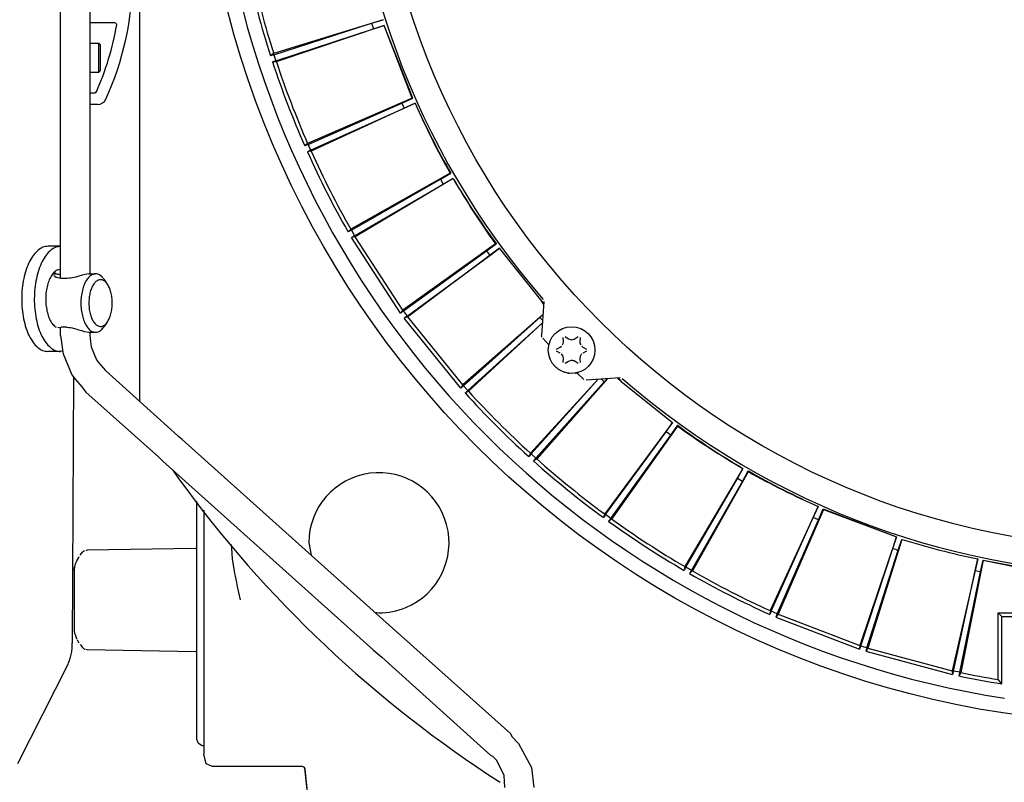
# Model space of a CAD drawing. Header units: millimetres. Extents: x -281 to 286, y -291 to 515.
# Tile 3 of 12: x -190 to -22, y -172 to -41. Entities that reach past the tile are written whole.
import ezdxf

# ---------------------------------------------------------------- set-up
doc = ezdxf.new("R2010")
doc.units = ezdxf.units.MM

msp = doc.modelspace()

# ---------------------------------------------------------------- linework, layer by layer
at = {"color": 7, "linetype": 'Continuous'}
for p, q in [((-169.64, 108.21), (-169.64, -106.32)), ((-183.15, -85.33), (-183.15, 87.31)), ((-178.15, 86.45), (-178.15, -84.55)), ((-173.85, -41.6), (-178.15, -41.6)), ((-127.95, -41.06), (-146.69, -46.87)), ((-127.95, -41.06), (-146.69, -46.87)), ((-146.63, -47.05), (-129.92, -41.68)), ((-146.63, -47.05), (-129.92, -41.68)), ((-127.75, -42.05), (-146.23, -48.27)), ((-127.75, -42.05), (-146.23, -48.27)), ((-129.92, -41.68), (-127.95, -41.06)), ((-129.92, -41.68), (-127.95, -41.06)), ((-129.92, -41.68), (-129.62, -42.61)), ((-129.92, -41.68), (-129.62, -42.61)), ((-129.62, -42.61), (-127.75, -42.05)), ((-129.62, -42.61), (-127.75, -42.05)), ((-122.84, -54.51), (-127.75, -42.05)), ((-122.97, -54.49), (-127.75, -42.05)), ((-122.84, -54.51), (-127.75, -42.05)), ((-122.97, -54.49), (-127.75, -42.05)), ((-146.29, -48.09), (-129.62, -42.61)), ((-146.29, -48.09), (-129.62, -42.61)), ((-178.15, -45.05), (-176.64, -45.05)), ((-176.64, -45.05), (-176.34, -45.38)), ((-176.64, -50.05), (-176.64, -45.05)), ((-176.34, -49.75), (-176.34, -45.38)), ((-146.69, -46.87), (-147.23, -47.23)), ((-146.69, -46.87), (-147.23, -47.23)), ((-146.63, -47.05), (-147.23, -47.23)), ((-146.63, -47.05), (-147.23, -47.23)), ((-146.63, -47.05), (-146.29, -48.09)), ((-146.63, -47.05), (-146.29, -48.09)), ((-146.29, -48.09), (-146.89, -48.29)), ((-146.29, -48.09), (-146.89, -48.29)), ((-146.23, -48.27), (-146.89, -48.29)), ((-146.23, -48.27), (-146.89, -48.29)), ((-178.15, -50.05), (-176.64, -50.05)), ((-176.64, -50.05), (-176.34, -49.75)), ((-178.15, -53.55), (-177.31, -53.55)), ((-176.79, -55.55), (-178.15, -55.55)), ((-122.97, -54.49), (-140.87, -62.24)), ((-122.97, -54.49), (-140.87, -62.24)), ((-140.79, -62.41), (-124.73, -55.32)), ((-140.79, -62.41), (-124.73, -55.32)), ((-122.46, -55.36), (-140.27, -63.58)), ((-122.46, -55.36), (-140.27, -63.58)), ((-124.73, -55.32), (-122.84, -54.51)), ((-124.73, -55.32), (-122.84, -54.51)), ((-124.73, -55.32), (-124.34, -56.21)), ((-124.73, -55.32), (-124.34, -56.21)), ((-124.34, -56.21), (-122.46, -55.36)), ((-124.34, -56.21), (-122.46, -55.36)), ((-122.84, -54.51), (-122.97, -54.49)), ((-122.84, -54.51), (-122.97, -54.49)), ((-140.35, -63.41), (-124.34, -56.21)), ((-140.35, -63.41), (-124.34, -56.21)), ((-140.87, -62.24), (-141.37, -62.66)), ((-140.87, -62.24), (-141.37, -62.66)), ((-140.79, -62.41), (-141.37, -62.66)), ((-140.79, -62.41), (-141.37, -62.66)), ((-140.35, -63.41), (-140.92, -63.67)), ((-140.35, -63.41), (-140.92, -63.67)), ((-140.27, -63.58), (-140.92, -63.67)), ((-140.27, -63.58), (-140.92, -63.67)), ((-140.79, -62.41), (-140.35, -63.41)), ((-140.79, -62.41), (-140.35, -63.41)), ((-116.49, -67.34), (-133.48, -76.91)), ((-116.49, -67.34), (-133.48, -76.91)), ((-118.15, -68.35), (-116.36, -67.34)), ((-118.15, -68.35), (-116.36, -67.34)), ((-116.36, -67.34), (-116.49, -67.34)), ((-116.36, -67.34), (-116.49, -67.34)), ((-133.38, -77.08), (-118.15, -68.35)), ((-133.38, -77.08), (-118.15, -68.35)), ((-115.95, -68.26), (-132.74, -78.19)), ((-115.95, -68.26), (-132.74, -78.19)), ((-118.15, -68.35), (-117.67, -69.2)), ((-118.15, -68.35), (-117.67, -69.2)), ((-117.67, -69.2), (-115.95, -68.26)), ((-117.67, -69.2), (-115.95, -68.26)), ((-132.84, -78.03), (-117.67, -69.2)), ((-132.84, -78.03), (-117.67, -69.2)), ((-133.48, -76.91), (-133.93, -77.38)), ((-133.48, -76.91), (-133.93, -77.38)), ((-133.38, -77.08), (-133.93, -77.38)), ((-133.38, -77.08), (-133.93, -77.38)), ((-133.38, -77.08), (-132.84, -78.03)), ((-133.38, -77.08), (-132.84, -78.03)), ((-132.84, -78.03), (-133.38, -78.34)), ((-132.84, -78.03), (-133.38, -78.34)), ((-132.74, -78.19), (-133.38, -78.34)), ((-132.74, -78.19), (-133.38, -78.34)), ((-124.99, -91.25), (-133.38, -78.34)), ((-124.99, -91.25), (-133.38, -78.34)), ((-124.59, -90.74), (-132.74, -78.19)), ((-124.59, -90.74), (-132.74, -78.19)), ((-183.12, -79.84), (-185.29, -79.83)), ((-108.7, -79.44), (-124.59, -90.74)), ((-108.7, -79.44), (-124.59, -90.74)), ((-124.48, -90.89), (-110.25, -80.62)), ((-124.48, -90.89), (-110.25, -80.62)), ((-108.02, -80.18), (-123.73, -91.93)), ((-108.02, -80.18), (-123.73, -91.93)), ((-110.25, -80.62), (-108.57, -79.43)), ((-110.25, -80.62), (-108.57, -79.43)), ((-109.67, -81.41), (-108.02, -80.18)), ((-109.67, -81.41), (-108.02, -80.18)), ((-108.57, -79.43), (-108.7, -79.44)), ((-108.57, -79.43), (-108.7, -79.44)), ((-100.97, -89.02), (-108.02, -80.18)), ((-100.97, -89.02), (-108.02, -80.18)), ((-100.97, -89.02), (-108.02, -80.18)), ((-100.97, -89.02), (-108.02, -80.18)), ((-123.84, -91.78), (-109.67, -81.41)), ((-123.84, -91.78), (-109.67, -81.41)), ((-183.5, -83.79), (-183.15, -83.85)), ((-184.46, -84.55), (-184.02, -84.55)), ((-184.17, -85), (-184.31, -84.86)), ((-184.22, -84.34), (-184.04, -84.55)), ((-183.89, -85.16), (-184.17, -85)), ((-184.02, -84.55), (-183.83, -84.56)), ((-183.1, -85.33), (-183.89, -85.16)), ((-183.83, -84.56), (-183.66, -84.59)), ((-183.66, -84.59), (-183.46, -84.63)), ((-183.46, -84.63), (-183.32, -84.67)), ((-183.32, -84.67), (-183.15, -84.72)), ((-182.03, -85.33), (-183.1, -85.33)), ((-181.65, -85.31), (-182.03, -85.33)), ((-181.38, -85.28), (-181.65, -85.31)), ((-181.12, -85.23), (-181.38, -85.28)), ((-180.56, -85.09), (-181.12, -85.23)), ((-180.23, -85), (-180.56, -85.09)), ((-179.48, -84.78), (-180.23, -85)), ((-178.93, -84.64), (-179.48, -84.78)), ((-178.31, -84.55), (-178.93, -84.64)), ((-178.31, -84.55), (-177.18, -84.55)), ((-175.74, -85.47), (-175.16, -86.29)), ((-100.46, -89.77), (-100.97, -89.02)), ((-100.45, -89.61), (-100.97, -89.02)), ((-100.46, -89.77), (-100.97, -89.02)), ((-100.45, -89.61), (-100.97, -89.02)), ((-100.43, -89.28), (-100.83, -95.11)), ((-124.59, -90.74), (-124.99, -91.25)), ((-124.59, -90.74), (-124.99, -91.25)), ((-124.48, -90.89), (-124.99, -91.25)), ((-124.48, -90.89), (-124.99, -91.25)), ((-123.84, -91.78), (-124.34, -92.15)), ((-123.84, -91.78), (-124.34, -92.15)), ((-123.73, -91.93), (-124.34, -92.15)), ((-123.73, -91.93), (-124.34, -92.15)), ((-114.66, -104.11), (-124.34, -92.15)), ((-114.66, -104.11), (-124.34, -92.15)), ((-114.31, -103.56), (-123.73, -91.93)), ((-114.31, -103.56), (-123.73, -91.93)), ((-100.58, -91.54), (-114.31, -103.56)), ((-100.58, -91.54), (-114.31, -103.56)), ((-114.18, -103.7), (-101.1, -92)), ((-114.18, -103.7), (-101.1, -92)), ((-101.1, -92), (-100.58, -91.54)), ((-101.1, -92), (-100.58, -91.54)), ((-101.1, -92), (-100.65, -92.5)), ((-101.1, -92), (-100.65, -92.5)), ((-183.15, -93.83), (-183.63, -93.75)), ((-183.15, -95.1), (-183.15, -93.69)), ((-182.1, -93.68), (-183.05, -93.68)), ((-182.1, -93.68), (-181.72, -93.71)), ((-181.72, -93.71), (-181.44, -93.74)), ((-181.44, -93.74), (-181.18, -93.79)), ((-181.18, -93.79), (-180.76, -93.9)), ((-180.76, -93.9), (-180.35, -94.02)), ((-180.35, -94.02), (-180.08, -94.11)), ((-180.08, -94.11), (-179.56, -94.27)), ((-179.56, -94.27), (-179.08, -94.41)), ((-175.24, -92.92), (-175.74, -93.63)), ((-113.45, -104.51), (-100.68, -92.93)), ((-113.45, -104.51), (-100.68, -92.93)), ((-100.68, -92.93), (-113.32, -104.65)), ((-100.68, -92.93), (-113.32, -104.65)), ((-183.15, -95.1), (-182.95, -96.62)), ((-179.08, -94.41), (-178.35, -94.55)), ((-178.35, -94.55), (-177.18, -94.55)), ((-178.15, -94.55), (-178.15, -95.1)), ((-178.15, -95.1), (-178.12, -95.55)), ((-178.12, -95.55), (-178.12, -95.68)), ((-178.12, -95.68), (-177.95, -97.06)), ((-100.76, -95.4), (-100.83, -95.11)), ((-100.63, -95.55), (-99.57, -96.68)), ((-97.09, -96.19), (-97.12, -95.45)), ((-96.81, -95.28), (-96.21, -95.65)), ((-96.21, -95.65), (-95.95, -95.76)), ((-95.82, -95.79), (-95.68, -95.8)), ((-95.68, -95.8), (-95.54, -95.79)), ((-95.41, -95.76), (-95.26, -95.71)), ((-95.26, -95.71), (-94.55, -95.28)), ((-94.24, -95.45), (-94.27, -96.19)), ((-182.78, -97.75), (-183.19, -97.84)), ((-182.95, -96.62), (-182.81, -97.56)), ((-182.81, -97.56), (-182.72, -98.25)), ((-177.95, -97.06), (-177.03, -99.27)), ((-98.25, -97.41), (-97.62, -97.07)), ((-97.62, -97.07), (-97.44, -96.95)), ((-97.23, -96.69), (-97.14, -96.47)), ((-97.14, -96.47), (-97.09, -96.19)), ((-94.27, -96.19), (-94.25, -96.39)), ((-94.25, -96.39), (-94.13, -96.69)), ((-93.92, -96.95), (-93.74, -97.07)), ((-93.74, -97.07), (-93.11, -97.41)), ((-183.19, -97.84), (-185.36, -97.83)), ((-182.72, -98.25), (-181.25, -101.81)), ((-177.03, -99.27), (-176.66, -99.72)), ((-99.64, -98.1), (-99.61, -98.35)), ((-99.61, -98.35), (-99.56, -98.52)), ((-99.44, -98.94), (-99.38, -99.08)), ((-97.62, -98.1), (-98.25, -97.76)), ((-97.19, -98.55), (-97.4, -98.26)), ((-97.12, -98.74), (-97.19, -98.55)), ((-97.09, -98.98), (-97.12, -98.74)), ((-97.12, -99.72), (-97.09, -98.98)), ((-95.95, -99.41), (-96.21, -99.52)), ((-95.82, -99.38), (-95.95, -99.41)), ((-95.54, -99.38), (-95.82, -99.38)), ((-95.41, -99.41), (-95.54, -99.38)), ((-95.26, -99.46), (-95.41, -99.41)), ((-94.22, -98.7), (-94.27, -99.01)), ((-94.27, -99.01), (-94.24, -99.72)), ((-94.11, -98.44), (-94.22, -98.7)), ((-93.96, -98.26), (-94.11, -98.44)), ((-93.11, -97.76), (-93.74, -98.1)), ((-176.66, -99.72), (-175.48, -101.08)), ((-163.07, -112.27), (-175.48, -101.08)), ((-98.29, -100.6), (-97.98, -100.86)), ((-96.21, -99.52), (-96.81, -99.9)), ((-94.55, -99.9), (-95.26, -99.46)), ((-181.25, -101.81), (-180.59, -102.6)), ((-180.97, -102.14), (-181.15, -147.77)), ((-180.59, -102.6), (-179.55, -103.91)), ((-91.13, -102.59), (-102.74, -115.23)), ((-91.13, -102.59), (-102.74, -115.23)), ((-102.6, -115.36), (-91.13, -102.59)), ((-102.6, -115.36), (-91.13, -102.59)), ((-89.54, -102.48), (-101.65, -116.22)), ((-89.54, -102.48), (-101.65, -116.22)), ((-97.07, -101.33), (-96.89, -101.4)), ((-96.45, -101.5), (-96.29, -101.54)), ((-96.29, -101.54), (-96.03, -101.56)), ((-93.58, -102.6), (-94.78, -101.47)), ((-87.37, -102.34), (-93.21, -102.74)), ((-90.09, -103.01), (-90.59, -102.56)), ((-90.09, -103.01), (-90.59, -102.56)), ((-90.09, -103.01), (-89.54, -102.48)), ((-90.09, -103.01), (-89.54, -102.48)), ((-87.87, -102.37), (-87.19, -102.97)), ((-87.87, -102.37), (-87.19, -102.97)), ((-87.71, -102.36), (-87.19, -102.97)), ((-87.71, -102.36), (-87.19, -102.97)), ((-179.55, -103.91), (-178.82, -104.81)), ((-114.31, -103.56), (-114.66, -104.11)), ((-114.31, -103.56), (-114.66, -104.11)), ((-114.18, -103.7), (-114.66, -104.11)), ((-114.18, -103.7), (-114.66, -104.11)), ((-114.18, -103.7), (-113.45, -104.51)), ((-114.18, -103.7), (-113.45, -104.51)), ((-101.79, -116.09), (-90.09, -103.01)), ((-101.79, -116.09), (-90.09, -103.01)), ((-87.19, -102.97), (-78.4, -109.98)), ((-87.19, -102.97), (-78.4, -109.98)), ((-87.19, -102.97), (-78.4, -109.98)), ((-87.19, -102.97), (-78.4, -109.98)), ((-178.82, -104.81), (-166.35, -115.93)), ((-113.45, -104.51), (-113.91, -104.94)), ((-113.45, -104.51), (-113.91, -104.94)), ((-113.32, -104.65), (-113.91, -104.94)), ((-113.32, -104.65), (-113.91, -104.94)), ((-78.4, -109.98), (-90.02, -125.63)), ((-78.4, -109.98), (-90.02, -125.63)), ((-77.53, -110.6), (-88.83, -126.5)), ((-77.53, -110.6), (-88.83, -126.5)), ((-79.5, -111.58), (-78.4, -109.98)), ((-79.5, -111.58), (-78.4, -109.98)), ((-78.72, -112.15), (-77.52, -110.47)), ((-78.72, -112.15), (-77.52, -110.47)), ((-77.52, -110.47), (-77.53, -110.6)), ((-77.52, -110.47), (-77.53, -110.6)), ((-162.9, -112.42), (-163.07, -112.27)), ((-162.33, -112.87), (-162.9, -112.42)), ((-126.32, -145.15), (-162.33, -112.87)), ((-89.87, -125.74), (-79.5, -111.58)), ((-89.87, -125.74), (-79.5, -111.58)), ((-88.98, -126.39), (-78.72, -112.15)), ((-88.98, -126.39), (-78.72, -112.15)), ((-78.72, -112.15), (-79.5, -111.58)), ((-78.72, -112.15), (-79.5, -111.58)), ((-165.81, -116.42), (-166.35, -115.93)), ((-102.74, -115.23), (-103.03, -115.82)), ((-102.74, -115.23), (-103.03, -115.82)), ((-102.6, -115.36), (-103.03, -115.82)), ((-102.6, -115.36), (-103.03, -115.82)), ((-101.79, -116.09), (-102.6, -115.36)), ((-101.79, -116.09), (-102.6, -115.36)), ((-101.79, -116.09), (-102.21, -116.56)), ((-101.79, -116.09), (-102.21, -116.56)), ((-101.65, -116.22), (-102.21, -116.56)), ((-101.65, -116.22), (-102.21, -116.56)), ((-165.67, -116.6), (-165.81, -116.42)), ((-165.67, -116.6), (-129.66, -148.88)), ((-66.36, -117.86), (-76.28, -134.65)), ((-66.36, -117.86), (-76.28, -134.65)), ((-67.29, -119.57), (-66.36, -117.86)), ((-67.29, -119.57), (-66.36, -117.86)), ((-163.97, -118.12), (-162.99, -119.55)), ((-76.12, -134.74), (-67.29, -119.57)), ((-76.12, -134.74), (-67.29, -119.57)), ((-65.43, -118.4), (-75.01, -135.38)), ((-65.43, -118.4), (-75.01, -135.38)), ((-66.45, -120.06), (-67.29, -119.57)), ((-66.45, -120.06), (-67.29, -119.57)), ((-66.45, -120.06), (-65.43, -118.26)), ((-66.45, -120.06), (-65.43, -118.26)), ((-65.43, -118.26), (-65.43, -118.4)), ((-65.43, -118.26), (-65.43, -118.4)), ((-75.17, -135.29), (-66.45, -120.06)), ((-75.17, -135.29), (-66.45, -120.06)), ((-159.84, -125.87), (-159.84, -123.47)), ((-53.45, -124.37), (-61.67, -142.18)), ((-53.45, -124.37), (-61.67, -142.18)), ((-54.31, -126.24), (-53.45, -124.37)), ((-54.31, -126.24), (-53.45, -124.37)), ((-159.84, -138.91), (-159.84, -125.87)), ((-158.64, -124.96), (-158.64, -126.85)), ((-90.02, -125.63), (-90.24, -126.25)), ((-90.02, -125.63), (-90.24, -126.25)), ((-89.87, -125.74), (-90.24, -126.25)), ((-89.87, -125.74), (-90.24, -126.25)), ((-88.98, -126.39), (-89.87, -125.74)), ((-88.98, -126.39), (-89.87, -125.74)), ((-88.98, -126.39), (-89.35, -126.9)), ((-88.98, -126.39), (-89.35, -126.9)), ((-61.5, -142.25), (-54.31, -126.24)), ((-61.5, -142.25), (-54.31, -126.24)), ((-52.58, -124.88), (-60.33, -142.78)), ((-52.58, -124.88), (-60.33, -142.78)), ((-53.42, -126.64), (-54.31, -126.24)), ((-53.42, -126.64), (-54.31, -126.24)), ((-53.42, -126.64), (-52.6, -124.75)), ((-53.42, -126.64), (-52.6, -124.75)), ((-52.6, -124.75), (-52.58, -124.88)), ((-52.6, -124.75), (-40.04, -129.57)), ((-52.6, -124.75), (-52.58, -124.88)), ((-52.6, -124.75), (-40.04, -129.57)), ((-52.58, -124.88), (-40.04, -129.57)), ((-52.58, -124.88), (-40.04, -129.57)), ((-158.64, -126.85), (-158.64, -132.01)), ((-88.83, -126.5), (-89.35, -126.9)), ((-88.83, -126.5), (-89.35, -126.9)), ((-60.5, -142.7), (-53.42, -126.64)), ((-60.5, -142.7), (-53.42, -126.64)), ((-40.04, -129.57), (-46.36, -148.14)), ((-40.04, -129.57), (-46.36, -148.14)), ((-40.7, -131.52), (-40.04, -129.57)), ((-40.7, -131.52), (-40.04, -129.57)), ((-153.91, -131.27), (-153.91, -130.86)), ((-153.91, -131.27), (-153.91, -131.55)), ((-140.67, -130.57), (-140.25, -132.67)), ((-39.13, -129.99), (-44.96, -148.59)), ((-39.13, -129.99), (-44.96, -148.59)), ((-39.77, -131.82), (-39.13, -129.99)), ((-39.77, -131.82), (-39.13, -129.99)), ((-180.39, -133.66), (-180.04, -133.06)), ((-180.04, -133.06), (-179.96, -132.92)), ((-179.83, -132.71), (-179.4, -132.19)), ((-179.24, -132.06), (-179.4, -132.19)), ((-179.24, -132.06), (-179.4, -132.19)), ((-179.07, -131.97), (-179.24, -132.06)), ((-178.61, -131.85), (-178.83, -131.92)), ((-160.04, -131.52), (-178.61, -131.85)), ((-159.9, -131.48), (-160.04, -131.52)), ((-158.64, -132.01), (-158.64, -166.76)), ((-153.91, -131.55), (-153.78, -133.3)), ((-46.18, -148.2), (-40.7, -131.52)), ((-46.18, -148.2), (-40.7, -131.52)), ((-45.14, -148.54), (-39.77, -131.82)), ((-45.14, -148.54), (-39.77, -131.82)), ((-180.84, -135.25), (-180.77, -134.66)), ((-180.77, -134.66), (-180.84, -135.25)), ((-180.77, -134.66), (-180.68, -134.44)), ((-180.68, -134.44), (-180.59, -134.18)), ((-180.59, -134.18), (-180.46, -133.84)), ((-180.46, -133.84), (-180.39, -133.66)), ((-153.78, -133.3), (-153.46, -135.41)), ((-76.28, -134.65), (-76.44, -135.28)), ((-76.28, -134.65), (-76.44, -135.28)), ((-76.12, -134.74), (-76.44, -135.28)), ((-76.12, -134.74), (-76.44, -135.28)), ((-75.17, -135.29), (-76.12, -134.74)), ((-75.17, -135.29), (-76.12, -134.74)), ((-26.16, -133.34), (-30.51, -152.47)), ((-26.16, -133.34), (-30.51, -152.47)), ((-25.25, -133.53), (-29.07, -152.77)), ((-25.25, -133.53), (-29.07, -152.77)), ((-26.61, -135.35), (-26.16, -133.34)), ((-26.61, -135.35), (-26.16, -133.34)), ((-25.66, -135.55), (-25.25, -133.53)), ((-25.66, -135.55), (-25.25, -133.53)), ((-25.25, -133.53), (-19.42, -134.62)), ((-25.25, -133.53), (-19.64, -134.7)), ((-25.25, -133.53), (-19.42, -134.62)), ((-25.25, -133.53), (-19.64, -134.7)), ((-180.84, -135.25), (-180.84, -145.45)), ((-153.46, -135.41), (-153.39, -135.79)), ((-153.39, -135.79), (-153.07, -137.38)), ((-75.17, -135.29), (-75.48, -135.84)), ((-75.17, -135.29), (-75.48, -135.84)), ((-75.01, -135.38), (-75.48, -135.84)), ((-75.01, -135.38), (-75.48, -135.84)), ((-30.32, -152.51), (-26.61, -135.35)), ((-30.32, -152.51), (-26.61, -135.35)), ((-29.25, -152.73), (-25.66, -135.55)), ((-29.25, -152.73), (-25.66, -135.55)), ((-25.66, -135.55), (-26.61, -135.35)), ((-25.66, -135.55), (-26.61, -135.35)), ((-153.07, -137.38), (-152.97, -137.84)), ((-152.97, -137.84), (-152.41, -140.35)), ((-159.84, -143.45), (-159.84, -138.91)), ((-129.35, -142.44), (-128.67, -142.57)), ((-61.67, -142.18), (-61.76, -142.83)), ((-61.67, -142.18), (-61.76, -142.83)), ((-61.5, -142.25), (-61.76, -142.83)), ((-61.5, -142.25), (-61.76, -142.83)), ((-60.5, -142.7), (-61.5, -142.25)), ((-60.5, -142.7), (-61.5, -142.25)), ((-60.5, -142.7), (-60.75, -143.28)), ((-60.5, -142.7), (-60.75, -143.28)), ((-60.33, -142.78), (-60.75, -143.28)), ((-60.33, -142.78), (-60.75, -143.28)), ((-60.33, -142.78), (-46.36, -148.14)), ((-60.33, -142.78), (-46.36, -148.14)), ((-22.02, -143.18), (-22.64, -142.55)), ((-22.64, -153.97), (-22.64, -142.55)), ((-22.64, -142.55), (-19.64, -142.55)), ((-22.02, -143.18), (-22.64, -142.55)), ((-22.64, -153.97), (-22.64, -142.55)), ((-22.64, -142.55), (-19.64, -142.55)), ((-22.02, -143.18), (-19.02, -143.18)), ((-22.02, -154.7), (-22.02, -143.18)), ((-22.02, -143.18), (-19.02, -143.18)), ((-22.02, -154.7), (-22.02, -143.18)), ((-159.84, -144.13), (-159.84, -143.45)), ((-159.84, -143.6), (-159.84, -143.45)), ((-159.84, -144.13), (-159.84, -143.6)), ((-159.84, -148.16), (-159.84, -144.13)), ((-60.75, -143.28), (-46.38, -148.79)), ((-60.75, -143.28), (-46.38, -148.79)), ((-180.84, -145.45), (-180.83, -145.76)), ((-180.84, -145.45), (-180.83, -145.76)), ((-180.83, -145.76), (-180.77, -146.05)), ((-180.83, -145.76), (-180.77, -146.05)), ((-180.77, -146.05), (-180.68, -146.26)), ((-180.68, -146.26), (-180.54, -146.66)), ((-126.32, -145.15), (-124.85, -146.47)), ((-106.17, -163.22), (-124.85, -146.47)), ((-180.54, -146.66), (-180.39, -147.04)), ((-180.3, -147.2), (-180.01, -147.71)), ((-179.83, -147.99), (-179.4, -148.51)), ((-159.84, -164.25), (-159.84, -148.16)), ((-46.36, -148.14), (-46.38, -148.79)), ((-46.36, -148.14), (-46.38, -148.79)), ((-46.18, -148.2), (-46.38, -148.79)), ((-46.18, -148.2), (-46.38, -148.79)), ((-179.53, -148.36), (-179.4, -148.51)), ((-179.4, -148.51), (-179.24, -148.64)), ((-179.4, -148.51), (-179.24, -148.64)), ((-179.24, -148.64), (-179.01, -148.75)), ((-178.83, -148.78), (-178.61, -148.85)), ((-178.61, -148.85), (-160.04, -149.18)), ((-159.88, -149.25), (-160.04, -149.18)), ((-129.66, -148.88), (-129.19, -149.28)), ((-129.19, -149.28), (-128.5, -149.86)), ((-128.5, -149.86), (-128.16, -150.16)), ((-45.14, -148.54), (-45.33, -149.13)), ((-45.14, -148.54), (-45.33, -149.13)), ((-44.96, -148.59), (-45.33, -149.13)), ((-44.96, -148.59), (-45.33, -149.13)), ((-45.33, -149.13), (-30.46, -153.12)), ((-45.33, -149.13), (-30.46, -153.12)), ((-44.96, -148.59), (-30.51, -152.47)), ((-44.96, -148.59), (-30.51, -152.47)), ((-190.5, -168.34), (-181.89, -151.31)), ((-109.51, -166.94), (-128.16, -150.16)), ((-30.51, -152.47), (-30.46, -153.12)), ((-30.51, -152.47), (-30.46, -153.12)), ((-30.32, -152.51), (-30.46, -153.12)), ((-30.32, -152.51), (-30.46, -153.12)), ((-29.25, -152.73), (-30.32, -152.51)), ((-29.25, -152.73), (-30.32, -152.51)), ((-29.25, -152.73), (-29.37, -153.35)), ((-29.25, -152.73), (-29.37, -153.35)), ((-29.07, -152.77), (-29.37, -153.35)), ((-29.07, -152.77), (-29.37, -153.35)), ((-22.02, -154.7), (-22.64, -153.97)), ((-22.02, -154.7), (-22.64, -153.97)), ((-106.17, -163.22), (-105.89, -163.73)), ((-159.55, -164.9), (-159.84, -164.25)), ((-159.08, -165.18), (-159.55, -164.9)), ((-105.89, -163.73), (-104.76, -164.92)), ((-104.76, -164.92), (-102.57, -169.01)), ((-158.86, -165.29), (-159.08, -165.18)), ((-158.64, -165.29), (-158.86, -165.29)), ((-158.21, -168.41), (-158.64, -166.76)), ((-157.14, -168.85), (-158.21, -168.41)), ((-109.14, -167.11), (-109.51, -166.94)), ((-108.48, -167.84), (-109.14, -167.11)), ((-107.23, -170.39), (-108.48, -167.84)), ((-141.79, -168.85), (-157.14, -168.85)), ((-139.98, -182.03), (-141.33, -169.16)), ((-139.96, -182.02), (-141.29, -169.3)), ((-102.57, -169.01), (-102.16, -172.46)), ((-107.1, -172.46), (-107.23, -170.39))]:
    msp.add_line(p, q, dxfattribs=at)
for centre, radius in [((2.86, 0.95), 162.5), ((2.86, 0.95), 132.47), ((-95.68, -97.59), 4)]:
    msp.add_circle(centre, radius, dxfattribs=at)
for centre, radius, start, end in [((2.86, 0.95), 137, 139.0057, 220.9943), ((2.86, 0.95), 160, 188.7958, 261.2042), ((2.86, 0.95), 160, 188.7958, 261.2042), ((2.86, 0.95), 157.63, 192.2016, 197.7984), ((2.86, 0.95), 157.63, 192.2016, 197.7984), ((2.86, 0.95), 157, 192.2688, 197.7312), ((2.86, 0.95), 157, 192.2688, 197.7312), ((-220.84, -33.76), 50, 335.2637, 0), ((-220.84, -33.76), 48, 335.8775, 350.1689), ((-173.85, -41.9), 0.3, 350.1689, 90), ((2.86, 0.95), 157.63, 198.2016, 203.7984), ((2.86, 0.95), 157.63, 198.2016, 203.7984), ((2.86, 0.95), 157, 198.2688, 203.7312), ((2.86, 0.95), 157, 198.2688, 203.7312), ((-177.31, -53.25), 0.3, 270, 335.8775), ((-176.79, -54.05), 1.5, 270, 335.2637), ((3.38, -0.09), 137.44, 203.7091, 209.2924), ((2.86, 0.95), 137.39, 204.1941, 209.8059), ((3.38, -0.09), 137.44, 203.7091, 209.2924), ((2.86, 0.95), 137.39, 204.1941, 209.8059), ((2.86, 0.95), 157.63, 204.2016, 209.7984), ((2.86, 0.95), 157.63, 204.2016, 209.7984), ((2.86, 0.95), 157, 204.2688, 209.7312), ((2.86, 0.95), 157, 204.2688, 209.7312), ((2.22, 1.92), 137.44, 210.7076, 216.2909), ((2.86, 0.95), 137.5, 210.2228, 215.7772), ((2.22, 1.92), 137.44, 210.7076, 216.2909), ((2.86, 0.95), 137.5, 210.2228, 215.7772), ((2.86, 0.95), 139.45, 215.8, 216.2), ((2.86, 0.95), 139.45, 215.8, 216.2), ((2.86, 0.95), 157, 215.8, 216.2), ((2.86, 0.95), 157, 215.8, 216.2), ((-95.68, -97.59), 4, 217.3171, 226.0975), ((-95.68, -97.59), 4, 278.7797, 287.5601), ((2.86, 0.95), 137, 229.0057, 310.9943), ((2.86, 0.95), 157.63, 222.2016, 227.7984), ((2.86, 0.95), 157.63, 222.2016, 227.7984), ((2.86, 0.95), 157, 222.2688, 227.7312), ((2.86, 0.95), 157, 222.2688, 227.7312), ((2.86, 0.95), 137.5, 234.2228, 239.7772), ((2.86, 0.95), 137.5, 234.2228, 239.7772), ((3.83, 0.31), 137.44, 233.7091, 239.2924), ((3.83, 0.31), 137.44, 233.7091, 239.2924), ((2.86, 0.95), 157, 228.2688, 233.7312), ((2.86, 0.95), 157, 228.2688, 233.7312), ((2.86, 0.95), 157.63, 228.2016, 233.7984), ((2.86, 0.95), 157.63, 228.2016, 233.7984), ((2.86, 0.95), 205, 216, 237.295), ((-128.67, -130.57), 12, 292.5, 180.0001), ((2.86, 0.95), 137.39, 240.1941, 245.8059), ((2.86, 0.95), 137.39, 240.1941, 245.8059), ((1.82, 1.47), 137.44, 240.7076, 246.2909), ((1.82, 1.47), 137.44, 240.7076, 246.2909), ((2.86, 0.95), 157.63, 234.2016, 239.7984), ((2.86, 0.95), 157.63, 234.2016, 239.7984), ((2.86, 0.95), 157, 234.2688, 239.7312), ((2.86, 0.95), 157, 234.2688, 239.7312), ((1.73, 1.25), 137.44, 252.7076, 258.2909), ((1.73, 1.25), 137.44, 252.7076, 258.2909), ((1.73, 1.25), 137.44, 252.7076, 258.2909), ((1.73, 1.25), 137.44, 252.7076, 258.2909), ((2.86, 0.95), 139.45, 251.8, 252.2), ((2.86, 0.95), 139.45, 251.8, 252.2), ((2.86, 0.95), 157.63, 240.2016, 245.7984), ((2.86, 0.95), 157.63, 240.2016, 245.7984), ((2.86, 0.95), 157, 240.2688, 245.7312), ((2.86, 0.95), 157, 240.2688, 245.7312), ((-128.67, -130.57), 12, 270.0001, 292.5001), ((2.86, 0.95), 157, 251.8, 252.2), ((2.86, 0.95), 157, 251.8, 252.2), ((2.86, 0.95), 157.63, 258.2016, 260.9216), ((2.86, 0.95), 157.63, 258.2016, 260.9216), ((2.86, 0.95), 157, 258.2688, 260.6526), ((2.86, 0.95), 157, 258.2688, 260.6526), ((-141.79, -169.35), 0.502, 6.1588, 89.8432)]:
    msp.add_arc(centre, radius, start, end, dxfattribs=at)
for points in [[(-185.29, -79.83), (-186.17, -80), (-187.01, -80.51), (-187.79, -81.33), (-188.48, -82.45), (-189.04, -83.81), (-189.47, -85.37), (-189.73, -87.05), (-189.82, -88.81), (-189.74, -90.57), (-189.49, -92.26), (-189.08, -93.81), (-188.53, -95.18), (-187.85, -96.3), (-187.08, -97.14), (-186.23, -97.65), (-185.36, -97.83)], [(-183.12, -79.84), (-184, -80.01), (-184.85, -80.51), (-185.63, -81.34), (-186.31, -82.46), (-186.88, -83.82), (-187.3, -85.38), (-187.56, -87.06), (-187.66, -88.82), (-187.58, -90.57), (-187.33, -92.26), (-186.92, -93.82), (-186.36, -95.19), (-185.69, -96.31), (-184.91, -97.14), (-184.07, -97.66), (-183.19, -97.84)], [(-183.5, -83.79), (-184.05, -84.07), (-184.56, -84.6), (-185, -85.34), (-185.35, -86.25), (-185.58, -87.29), (-185.7, -88.41), (-185.68, -89.55), (-185.54, -90.66), (-185.28, -91.67), (-184.92, -92.55), (-184.46, -93.23), (-183.94, -93.7)], [(-177.18, -84.55), (-177.74, -84.68), (-178.27, -85.05), (-178.74, -85.64), (-179.14, -86.43), (-179.43, -87.38), (-179.62, -88.44), (-179.68, -89.55), (-179.62, -90.66), (-179.43, -91.72), (-179.14, -92.67), (-178.74, -93.46), (-178.27, -94.06), (-177.74, -94.43), (-177.18, -94.55)], [(-175.16, -86.29), (-175.58, -85.83), (-176.05, -85.59), (-176.52, -85.57), (-176.99, -85.79), (-177.42, -86.22), (-177.79, -86.84), (-178.07, -87.62), (-178.25, -88.51), (-178.31, -89.46), (-178.27, -90.41), (-178.11, -91.32), (-177.85, -92.12), (-177.5, -92.77), (-177.08, -93.25), (-176.62, -93.5), (-176.14, -93.54), (-175.67, -93.34), (-175.24, -92.92)], [(-175.74, -85.47), (-176.07, -85.07), (-176.42, -84.79), (-176.8, -84.61), (-177.18, -84.55)], [(-175.24, -92.92), (-174.82, -92.19), (-174.54, -91.39), (-174.37, -90.5), (-174.31, -89.55), (-174.37, -88.6), (-174.54, -87.71), (-174.81, -86.92), (-175.16, -86.29)], [(-177.18, -94.55), (-176.7, -94.46), (-176.23, -94.18)], [(-176.23, -94.18), (-175.98, -93.93), (-175.74, -93.63)], [(-181.89, -151.31), (-181.58, -150.55), (-181.35, -149.69), (-181.2, -148.75), (-181.15, -147.77)]]:
    msp.add_spline(points, degree=3, dxfattribs=at)

doc.saveas('drawing.dxf')
